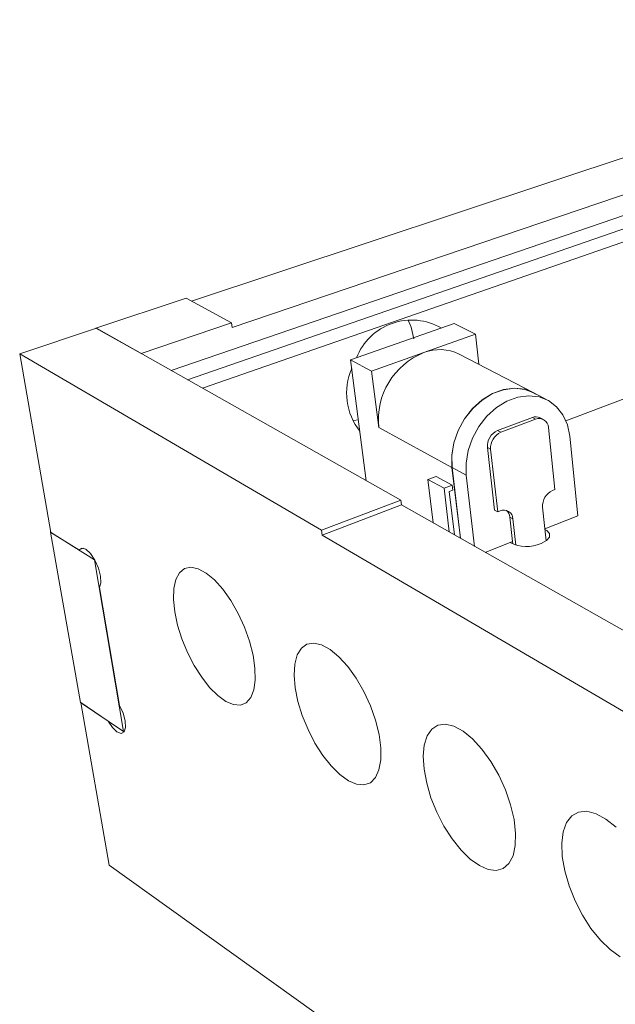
# Model space of a CAD drawing. Header units: millimetres. Extents: x 283 to 424, y 149 to 370.
# Tile 3 of 8: x 283 to 310, y 323 to 368. Entities that reach past the tile are written whole.
import ezdxf

# ---------------------------------------------------------------- set-up
doc = ezdxf.new("R2010")
doc.units = ezdxf.units.MM
doc.header["$LTSCALE"] = 2

msp = doc.modelspace()

# ---------------------------------------------------------------- linework, layer by layer
at = {"color": 7, "linetype": 'Continuous', "lineweight": 15}
for p, q in [((329.641, 368.312), (290.551, 355.328)), ((313.94, 361.407), (292.434, 354.116)), ((314.015, 360.486), (289.62, 352.122)), ((290.364, 351.702), (314.064, 359.888)), ((291.064, 351.307), (314.11, 359.322)), ((290.302, 355.462), (286.142, 354.084)), ((292.404, 354.324), (290.302, 355.462)), ((286.161, 354.073), (282.62, 352.899)), ((288.222, 352.91), (286.142, 354.084)), ((286.142, 354.084), (286.145, 354.067)), ((286.161, 354.073), (300.215, 346.144)), ((292.404, 354.324), (288.222, 352.91)), ((292.434, 354.116), (292.404, 354.324)), ((297.897, 352.61), (302.681, 354.293)), ((302.681, 354.293), (303.658, 353.795)), ((301.284, 352.952), (303.658, 353.795)), ((303.658, 353.795), (303.815, 352.411)), ((284.063, 344.656), (282.62, 352.899)), ((282.62, 352.899), (296.557, 344.755)), ((298.624, 347.042), (297.897, 352.61)), ((297.897, 352.61), (298.865, 352.093)), ((298.865, 352.093), (301.284, 352.952)), ((306.324, 351.113), (302.903, 352.883)), ((299.197, 349.502), (298.865, 352.093)), ((311.896, 351.34), (307.837, 349.81)), ((306.983, 350.764), (306.321, 351.107)), ((298.039, 349.818), (298.257, 349.854)), ((306.288, 349.954), (304.686, 349.355)), ((306.439, 349.875), (304.837, 349.274)), ((306.439, 349.875), (306.288, 349.954)), ((306.802, 349.863), (306.65, 349.942)), ((302.578, 347.648), (299.197, 349.502)), ((307.331, 346.628), (307.03, 349.494)), ((304.837, 349.274), (304.686, 349.355)), ((308.388, 345.421), (308.012, 349.102)), ((304.213, 348.57), (304.541, 345.685)), ((304.364, 348.489), (304.213, 348.57)), ((304.364, 348.489), (304.69, 345.602)), ((302.578, 347.648), (302.966, 344.383)), ((303.239, 347.292), (302.584, 347.651)), ((302.584, 347.651), (302.972, 344.38)), ((301.471, 347.099), (301.848, 347.242)), ((302.21, 346.689), (301.471, 347.099)), ((301.471, 347.099), (301.716, 345.09)), ((302.588, 346.833), (301.848, 347.242)), ((303.239, 347.292), (303.622, 344.012)), ((302.21, 346.689), (302.588, 346.833)), ((302.21, 346.689), (302.452, 344.674)), ((302.616, 346.603), (302.588, 346.833)), ((302.454, 346.541), (302.616, 346.603)), ((302.454, 346.541), (302.693, 344.537)), ((307.226, 346.588), (307.331, 346.628)), ((300.215, 346.144), (296.557, 344.755)), ((300.243, 345.922), (296.588, 344.531)), ((300.215, 346.144), (300.243, 345.922)), ((300.243, 345.922), (335.266, 326.124)), ((306.928, 344.271), (306.763, 345.816)), ((304.69, 345.602), (304.541, 345.685)), ((304.69, 345.602), (304.797, 345.644)), ((305.243, 345.363), (305.369, 344.228)), ((305.392, 345.28), (305.243, 345.363)), ((305.392, 345.28), (305.527, 344.069)), ((306.869, 344.821), (308.388, 345.421)), ((284.06, 344.674), (284.044, 344.668)), ((286.074, 343.388), (284.044, 344.668)), ((284.044, 344.668), (285.42, 336.813)), ((285.345, 343.847), (284.063, 344.656)), ((296.557, 344.755), (296.588, 344.531)), ((296.588, 344.531), (331.692, 323.977)), ((285.56, 343.926), (285.345, 343.847)), ((304.116, 343.733), (305.369, 344.228)), ((305.369, 344.228), (305.381, 344.122)), ((286.084, 343.391), (286.074, 343.388)), ((286.074, 343.388), (287.418, 335.465)), ((287.231, 336.668), (286.308, 342.109)), ((287.418, 335.465), (285.42, 336.813)), ((286.751, 329.306), (285.439, 336.801)), ((285.439, 336.801), (286.702, 335.949)), ((287.418, 335.465), (287.456, 335.48)), ((355.014, 280.454), (286.751, 329.306))]:
    msp.add_line(p, q, dxfattribs=at)
at = {"color": 7, "linetype": 'Continuous', "lineweight": 15, "flags": 128}
for points in [[(300.81, 353.585), (300.691, 354.118), (300.556, 354.443)], [(306.453, 351.038), (306.374, 351.086), (305.937, 351.258), (305.457, 351.313), (304.953, 351.246), (304.45, 351.061), (303.968, 350.765), (303.53, 350.371), (303.156, 349.896), (302.862, 349.361), (302.663, 348.791), (302.567, 348.211), (302.578, 347.648)], [(306.321, 351.107), (305.937, 351.251), (305.458, 351.306), (304.955, 351.241), (304.452, 351.057), (303.971, 350.761), (303.534, 350.368), (303.16, 349.894), (302.868, 349.36), (302.669, 348.791), (302.573, 348.212), (302.584, 347.651)], [(308.012, 349.102), (307.907, 349.619), (307.703, 350.077), (307.408, 350.455), (307.035, 350.736), (306.599, 350.908), (306.12, 350.963), (305.617, 350.896), (305.113, 350.711), (304.632, 350.414), (304.193, 350.018), (303.819, 349.542), (303.525, 349.006), (303.325, 348.435), (303.228, 347.855), (303.239, 347.292)], [(306.691, 344.144), (306.938, 344.279), (307.074, 344.437), (307.082, 344.597), (306.962, 344.738), (306.872, 344.788)], [(286.308, 342.109), (286.374, 342.326), (286.356, 342.642), (286.258, 343.011), (286.093, 343.375), (285.888, 343.679), (285.673, 343.875), (285.483, 343.933), (285.345, 343.847)], [(289.782, 340.994), (289.724, 341.564), (289.742, 342.068), (289.835, 342.483), (290.001, 342.793), (290.233, 342.984), (290.523, 343.047), (290.858, 342.979), (291.225, 342.781), (291.609, 342.461), (291.994, 342.031), (292.363, 341.51), (292.701, 340.919), (292.993, 340.284), (293.226, 339.631), (293.392, 338.989), (293.482, 338.385), (293.495, 337.843), (293.429, 337.387), (293.288, 337.034), (293.078, 336.798), (292.809, 336.689), (292.493, 336.708), (292.141, 336.855), (291.769, 337.123), (291.391, 337.5), (291.023, 337.971), (290.678, 338.516), (290.37, 339.116), (290.112, 339.745), (289.913, 340.379), (289.782, 340.994)], [(295.341, 337.485), (295.292, 338.067), (295.325, 338.579), (295.436, 338.999), (295.624, 339.309), (295.881, 339.497), (296.197, 339.552), (296.559, 339.472), (296.953, 339.258), (297.362, 338.92), (297.769, 338.47), (298.157, 337.927), (298.508, 337.315), (298.809, 336.658), (299.046, 335.986), (299.209, 335.326), (299.291, 334.708), (299.291, 334.156), (299.207, 333.694), (299.044, 333.34), (298.811, 333.107), (298.516, 333.004), (298.172, 333.035), (297.794, 333.196), (297.397, 333.481), (296.997, 333.877), (296.609, 334.368), (296.249, 334.935), (295.931, 335.554), (295.667, 336.203), (295.467, 336.855), (295.341, 337.485)], [(286.702, 335.949), (286.902, 335.65), (287.111, 335.451), (287.3, 335.381), (287.438, 335.452), (287.504, 335.654), (287.488, 335.956), (287.392, 336.312), (287.231, 336.668)], [(301.289, 333.73), (301.251, 334.325), (301.3, 334.845), (301.433, 335.269), (301.646, 335.579), (301.93, 335.761), (302.275, 335.807), (302.668, 335.714), (303.091, 335.483), (303.528, 335.125), (303.959, 334.653), (304.367, 334.087), (304.734, 333.45), (305.044, 332.771), (305.283, 332.078), (305.443, 331.401), (305.517, 330.768), (305.501, 330.206), (305.397, 329.738), (305.21, 329.383), (304.949, 329.154), (304.625, 329.06), (304.252, 329.103), (303.845, 329.28), (303.42, 329.584), (302.995, 330.001), (302.586, 330.514), (302.209, 331.103), (301.879, 331.745), (301.609, 332.414), (301.41, 333.084), (301.289, 333.73)], [(307.668, 329.702), (307.644, 330.31), (307.711, 330.838), (307.868, 331.266), (308.109, 331.575), (308.424, 331.751), (308.803, 331.786), (309.229, 331.677), (309.685, 331.428), (310.152, 331.047)], [(310.336, 325.079), (309.88, 325.404), (309.428, 325.844), (308.995, 326.381), (308.6, 326.994), (308.258, 327.659), (307.982, 328.351), (307.783, 329.041), (307.668, 329.702)]]:
    msp.add_lwpolyline(points, dxfattribs=at)
at = {"color": 7, "linetype": 'Continuous', "lineweight": 15}
for centre, radius, start, end in [((300.717, 351.721), 2.732, 59.8936, 158.8782), ((302.016, 351.077), 2.012, 63.8158, 111.3287), ((302.52, 349.847), 3.342, 111.7223, 185.931), ((300.54, 351.081), 2.828, 156.3857, 218.4973), ((306.456, 349.549), 0.439, 63.7324, 112.4985), ((306.604, 349.482), 0.426, 1.6124, 112.7817), ((304.986, 348.639), 0.776, 112.7764, 185.108), ((305.138, 348.558), 0.777, 112.8104, 185.0823), ((307.535, 345.877), 0.775, 113.5125, 184.5464), ((304.972, 345.26), 0.421, 2.6936, 114.4651), ((304.782, 345.327), 0.462, 4.459, 46.3188), ((306.027, 345.64), 1.637, 242.4526, 293.9509)]:
    msp.add_arc(centre, radius, start, end, dxfattribs=at)

doc.saveas('drawing.dxf')
